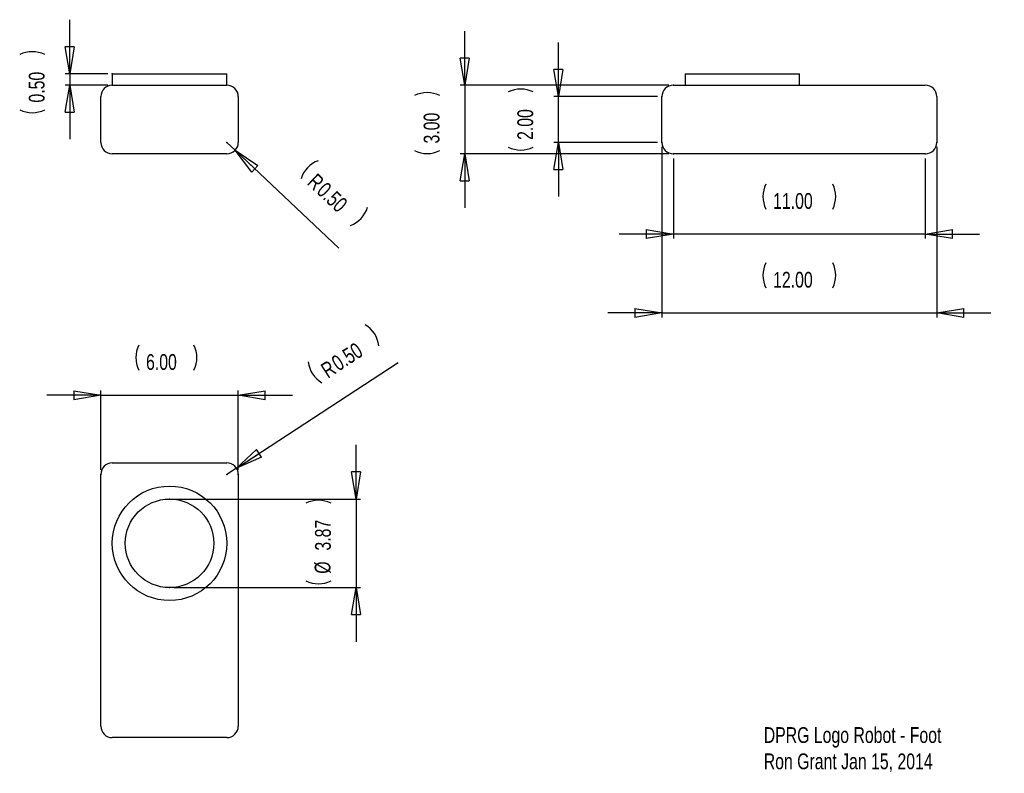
# Model space of a CAD drawing. Extents: x 1.44 to 10.04, y 0.61 to 7.2.
import ezdxf

# ---------------------------------------------------------------- set-up
doc = ezdxf.new("R2010")
doc.units = 0
doc.header["$MEASUREMENT"] = 0
doc.header["$PDSIZE"] = -1
doc.styles.add('SLDTEXTSTYLE0', font='txt', dxfattribs={"width": 0.75})
doc.dimstyles.new('SLDDIMSTYLE0', dxfattribs={"dimtxt": 0.137795, "dimasz": 0.23622, "dimexe": 0.03937, "dimexo": 0.0625, "dimgap": 0.034449, "dimtad": 0, "dimtih": 1, "dimtoh": 1, "dimlfac": 5, "dimzin": 0, "dimdsep": 46, "dimtxsty": 'Standard', "dimblk1": 'CLOSED', "dimblk2": 'CLOSED', "dimsah": 1, "dimcen": 0.09, "dimclrd": 255, "dimclre": 255, "dimclrt": 255, "dimadec": 0, "dimazin": 0, "dimtfac": 1, "dimtdec": 4, "dimtofl": 0, "dimtmove": 0, "dimatfit": 3, "dimfxl": 1, "dimtolj": 1, "dimtzin": 12, "dimarcsym": 0})
doc.dimstyles.new('SLDDIMSTYLE1', dxfattribs={"dimtxt": 0.137795, "dimasz": 0.23622, "dimexe": 0.03937, "dimexo": 0.0625, "dimgap": 0.034449, "dimtad": 0, "dimtih": 1, "dimtoh": 1, "dimlfac": 5, "dimzin": 0, "dimdsep": 46, "dimtxsty": 'Standard', "dimblk1": 'CLOSED', "dimblk2": 'CLOSED', "dimsah": 1, "dimcen": 0.09, "dimclrd": 255, "dimclre": 255, "dimclrt": 255, "dimadec": 0, "dimazin": 0, "dimtfac": 1, "dimtdec": 4, "dimtofl": 0, "dimtmove": 0, "dimatfit": 3, "dimfxl": 1, "dimtolj": 1, "dimtzin": 12, "dimarcsym": 0})
doc.dimstyles.new('SLDDIMSTYLE2', dxfattribs={"dimtxt": 0.137795, "dimasz": 0.23622, "dimexe": 0.03937, "dimexo": 0.0625, "dimgap": 0.034449, "dimtad": 0, "dimtih": 1, "dimtoh": 1, "dimlfac": 5, "dimzin": 4, "dimdsep": 46, "dimtxsty": 'Standard', "dimblk1": 'CLOSED', "dimblk2": 'CLOSED', "dimsah": 1, "dimcen": 0.09, "dimclrd": 255, "dimclre": 255, "dimclrt": 255, "dimadec": 0, "dimazin": 0, "dimtfac": 1, "dimtdec": 4, "dimtofl": 0, "dimtmove": 0, "dimatfit": 3, "dimfxl": 1, "dimtolj": 1, "dimtzin": 12, "dimarcsym": 0})
doc.dimstyles.new('SLDDIMSTYLE3', dxfattribs={"dimtxt": 0.137795, "dimasz": 0.23622, "dimexe": 0.03937, "dimexo": 0.0625, "dimgap": 0.034449, "dimtad": 0, "dimtih": 1, "dimtoh": 1, "dimlfac": 5, "dimzin": 12, "dimdsep": 46, "dimtxsty": 'Standard', "dimblk1": 'CLOSED', "dimblk2": 'CLOSED', "dimsah": 1, "dimcen": 0.09, "dimclrd": 255, "dimclre": 255, "dimclrt": 255, "dimadec": 0, "dimazin": 0, "dimtfac": 1, "dimtdec": 4, "dimtofl": 0, "dimtmove": 0, "dimatfit": 3, "dimfxl": 1, "dimtolj": 1, "dimtzin": 12, "dimarcsym": 0})

# ---------------------------------------------------------------- blocks, each defined once
blk = doc.blocks.new('_CLOSED')
for p, q in [((-1, 0.166667), (0, 0)), ((-1, 0.166667), (-1, -0.166667)), ((0, 0), (-1, -0.166667)), ((0, 0), (-1, 0))]:
    blk.add_line(p, q)
blk = doc.blocks.new('*D0')
at = {"color": 7, "linetype": 'Continuous'}
for p, q in [((1.8791, 6.725), (1.8791, 7.1974)), ((2.2106, 6.725), (1.8397, 6.725)), ((1.8791, 6.725), (1.8791, 6.625)), ((2.2106, 6.625), (1.8397, 6.625)), ((1.8791, 6.625), (1.8791, 6.1526))]:
    blk.add_line(p, q, dxfattribs=at)
for centre, start, end in [((1.5508, 6.6733), 63.43495, 116.56505), ((1.5508, 6.6296), 243.43495, 296.56505)]:
    blk.add_arc(centre, 0.2447, start, end, dxfattribs=at)
at = {"color": 7}
for p in [(2.25, 6.725), (2.25, 6.625)]:
    blk.add_point(p, dxfattribs=at)
at = {"xscale": 0.2362204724, "yscale": 0.2362204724}
for p, rotation in [((1.8791, 6.725), 270), ((1.8791, 6.625), 90)]:
    blk.add_blockref('_CLOSED', p, dxfattribs=dict(at, rotation=rotation))
at = {"color": 255, "insert": (1.6602, 6.4733), "char_height": 0.1378, "attachment_point": 7, "rotation": 90, "style": 'SLDTEXTSTYLE0'}
blk.add_mtext('0.50', dxfattribs=at)
blk = doc.blocks.new('*D2')
at = {"color": 7, "linetype": 'Continuous'}
for q in [(3.25, 6.125), (4.2274, 5.201)]:
    blk.add_line((3.3227, 6.0563), q, dxfattribs=at)
for centre, start, end in [((4.1323, 5.7358), 110.04375, 163.17385), ((4.2451, 5.6292), 290.04375, 343.17385)]:
    blk.add_arc(centre, 0.2447, start, end, dxfattribs=at)
at = {"color": 7}
for p in [(3.25, 6.125), (3.3227, 6.0563)]:
    blk.add_point(p, dxfattribs=at)
at = {"xscale": 0.2362204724, "yscale": 0.2362204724, "rotation": 136.6088026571}
blk.add_blockref('_CLOSED', (3.3227, 6.0563), dxfattribs=at)
at = {"color": 255, "char_height": 0.1378, "attachment_point": 7, "rotation": 316.6088, "style": 'SLDTEXTSTYLE0'}
for s, insert in [('R', (3.9435, 5.7637)), ('0.50', (4.0245, 5.6871))]:
    blk.add_mtext(s, dxfattribs=dict(at, insert=insert))
blk = doc.blocks.new('*D3')
at = {"color": 7, "linetype": 'Continuous'}
for p, q in [((2.15, 3.2644), (2.15, 3.9563)), ((3.35, 3.2644), (3.35, 3.9563)), ((2.15, 3.9169), (1.6776, 3.9169)), ((2.15, 3.9169), (3.35, 3.9169)), ((3.35, 3.9169), (3.8224, 3.9169))]:
    blk.add_line(p, q, dxfattribs=at)
for centre, start, end in [((2.701, 4.2452), 153.43495, 206.56505), ((2.7447, 4.2452), 333.43495, 26.56505)]:
    blk.add_arc(centre, 0.2447, start, end, dxfattribs=at)
at = {"color": 7}
for p in [(2.15, 3.225), (3.35, 3.225)]:
    blk.add_point(p, dxfattribs=at)
at = {"xscale": 0.2362204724, "yscale": 0.2362204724}
for p, rotation in [((2.15, 3.9169), 360), ((3.35, 3.9169), 180)]:
    blk.add_blockref('_CLOSED', p, dxfattribs=dict(at, rotation=rotation))
at = {"color": 255, "insert": (2.5447, 4.1358), "char_height": 0.1378, "attachment_point": 7, "style": 'SLDTEXTSTYLE0'}
blk.add_mtext('6.00', dxfattribs=at)
blk = doc.blocks.new('*D4')
at = {"color": 7, "linetype": 'Continuous'}
for p, q in [((4.379, 3.0096), (4.379, 3.4821)), ((2.7894, 3.0096), (4.4184, 3.0096)), ((4.379, 3.0096), (4.379, 2.2356)), ((2.7894, 2.2356), (4.4184, 2.2356)), ((4.379, 2.2356), (4.379, 1.7632))]:
    blk.add_line(p, q, dxfattribs=at)
for centre, start, end in [((4.0507, 2.754), 63.43495, 116.56505), ((4.0507, 2.5134), 243.43495, 296.56505)]:
    blk.add_arc(centre, 0.2447, start, end, dxfattribs=at)
at = {"color": 7}
for p in [(2.75, 3.0096), (2.75, 2.2356)]:
    blk.add_point(p, dxfattribs=at)
at = {"xscale": 0.2362204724, "yscale": 0.2362204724}
for p, rotation in [((4.379, 3.0096), 270), ((4.379, 2.2356), 90)]:
    blk.add_blockref('_CLOSED', p, dxfattribs=dict(at, rotation=rotation))
at = {"color": 255, "char_height": 0.1378, "attachment_point": 7, "rotation": 90, "style": 'SLDTEXTSTYLE0'}
for s, insert in [('3.87', (4.1602, 2.5592)), ('%%c', (4.1602, 2.357))]:
    blk.add_mtext(s, dxfattribs=dict(at, insert=insert))
blk = doc.blocks.new('*D5')
at = {"color": 7, "linetype": 'Continuous'}
for q in [(4.7479, 4.2019), (3.25, 3.225)]:
    blk.add_line((3.3338, 3.2796), q, dxfattribs=at)
for centre, start, end in [((4.3342, 4.3211), 6.54706, 59.67716), ((4.2043, 4.2364), 186.54706, 239.67716)]:
    blk.add_arc(centre, 0.2447, start, end, dxfattribs=at)
at = {"color": 7}
for p in [(3.3338, 3.2796), (3.25, 3.225)]:
    blk.add_point(p, dxfattribs=at)
at = {"xscale": 0.2362204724, "yscale": 0.2362204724, "rotation": 213.1121082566}
blk.add_blockref('_CLOSED', (3.3338, 3.2796), dxfattribs=at)
at = {"color": 255, "char_height": 0.1378, "attachment_point": 7, "rotation": 33.11211, "style": 'SLDTEXTSTYLE0'}
for s, insert in [('0.50', (4.2264, 4.1202)), ('R', (4.1331, 4.0593))]:
    blk.add_mtext(s, dxfattribs=dict(at, insert=insert))
blk = doc.blocks.new('*D6')
at = {"color": 7, "linetype": 'Continuous'}
for p, q in [((6.1458, 6.525), (6.1458, 6.9974)), ((7.0106, 6.525), (6.1064, 6.525)), ((6.1458, 6.125), (6.1458, 6.525)), ((7.0106, 6.125), (6.1064, 6.125)), ((6.1458, 6.125), (6.1458, 5.6526))]:
    blk.add_line(p, q, dxfattribs=at)
for centre, start, end in [((5.8175, 6.3468), 63.43495, 116.56505), ((5.8175, 6.3032), 243.43495, 296.56505)]:
    blk.add_arc(centre, 0.2447, start, end, dxfattribs=at)
at = {"color": 7}
for p in [(7.05, 6.525), (7.05, 6.125)]:
    blk.add_point(p, dxfattribs=at)
at = {"xscale": 0.2362204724, "yscale": 0.2362204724}
for p, rotation in [((6.1458, 6.525), 270), ((6.1458, 6.125), 90)]:
    blk.add_blockref('_CLOSED', p, dxfattribs=dict(at, rotation=rotation))
at = {"color": 255, "insert": (5.9269, 6.1468), "char_height": 0.1378, "attachment_point": 7, "rotation": 90, "style": 'SLDTEXTSTYLE0'}
blk.add_mtext('2.00', dxfattribs=at)
blk = doc.blocks.new('*D7')
at = {"color": 7, "linetype": 'Continuous'}
for p, q in [((7.15, 5.9856), (7.15, 5.2847)), ((9.35, 5.9856), (9.35, 5.2847)), ((7.15, 5.3241), (6.6776, 5.3241)), ((9.35, 5.3241), (7.15, 5.3241)), ((9.35, 5.3241), (9.8224, 5.3241))]:
    blk.add_line(p, q, dxfattribs=at)
for centre, start, end in [((8.1772, 5.6524), 153.43495, 206.56505), ((8.3228, 5.6524), 333.43495, 26.56505)]:
    blk.add_arc(centre, 0.2447, start, end, dxfattribs=at)
at = {"color": 7}
for p in [(7.15, 6.025), (9.35, 6.025)]:
    blk.add_point(p, dxfattribs=at)
at = {"xscale": 0.2362204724, "yscale": 0.2362204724}
for p, rotation in [((7.15, 5.3241), 360), ((9.35, 5.3241), 180)]:
    blk.add_blockref('_CLOSED', p, dxfattribs=dict(at, rotation=rotation))
at = {"color": 255, "insert": (8.0209, 5.5429), "char_height": 0.1378, "attachment_point": 7, "style": 'SLDTEXTSTYLE0'}
blk.add_mtext('11.00', dxfattribs=at)
blk = doc.blocks.new('*D8')
at = {"color": 7, "linetype": 'Continuous'}
for p, q in [((7.05, 6.0856), (7.05, 4.5965)), ((9.45, 6.0856), (9.45, 4.5965)), ((7.05, 4.6358), (6.5776, 4.6358)), ((7.05, 4.6358), (9.45, 4.6358)), ((9.45, 4.6358), (9.9224, 4.6358))]:
    blk.add_line(p, q, dxfattribs=at)
for centre, start, end in [((8.1772, 4.9641), 153.43495, 206.56505), ((8.3228, 4.9641), 333.43495, 26.56505)]:
    blk.add_arc(centre, 0.2447, start, end, dxfattribs=at)
at = {"color": 7}
for p in [(7.05, 6.125), (9.45, 6.125)]:
    blk.add_point(p, dxfattribs=at)
at = {"xscale": 0.2362204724, "yscale": 0.2362204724}
for p, rotation in [((7.05, 4.6358), 360), ((9.45, 4.6358), 180)]:
    blk.add_blockref('_CLOSED', p, dxfattribs=dict(at, rotation=rotation))
at = {"color": 255, "insert": (8.0209, 4.8547), "char_height": 0.1378, "attachment_point": 7, "style": 'SLDTEXTSTYLE0'}
blk.add_mtext('12.00', dxfattribs=at)
blk = doc.blocks.new('*D9')
at = {"color": 7, "linetype": 'Continuous'}
for p, q in [((5.3279, 6.625), (5.3279, 7.0974)), ((7.1106, 6.625), (5.2886, 6.625)), ((5.3279, 6.625), (5.3279, 6.025)), ((7.1106, 6.025), (5.2886, 6.025)), ((5.3279, 6.025), (5.3279, 5.5526))]:
    blk.add_line(p, q, dxfattribs=at)
for centre, start, end in [((4.9997, 6.3157), 63.43495, 116.56505), ((4.9997, 6.272), 243.43495, 296.56505)]:
    blk.add_arc(centre, 0.2447, start, end, dxfattribs=at)
at = {"color": 7}
for p in [(7.15, 6.625), (7.15, 6.025)]:
    blk.add_point(p, dxfattribs=at)
at = {"xscale": 0.2362204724, "yscale": 0.2362204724}
for p, rotation in [((5.3279, 6.625), 270), ((5.3279, 6.025), 90)]:
    blk.add_blockref('_CLOSED', p, dxfattribs=dict(at, rotation=rotation))
at = {"color": 255, "insert": (5.1091, 6.1156), "char_height": 0.1378, "attachment_point": 7, "rotation": 90, "style": 'SLDTEXTSTYLE0'}
blk.add_mtext('3.00', dxfattribs=at)

msp = doc.modelspace()

# ---------------------------------------------------------------- linework, layer by layer
at = {"color": 7, "linetype": 'Continuous'}
for p, q in [((2.25, 6.725), (2.25, 6.625)), ((2.25, 6.725), (3.25, 6.725)), ((3.25, 6.625), (3.25, 6.725)), ((7.2524, 6.725), (7.2524, 6.625)), ((7.2524, 6.725), (7.7524, 6.725)), ((7.7524, 6.725), (8.2524, 6.725)), ((8.2524, 6.625), (8.2524, 6.725)), ((2.25, 6.625), (3.25, 6.625)), ((7.15, 6.625), (7.7524, 6.625)), ((7.7524, 6.625), (9.35, 6.625)), ((2.15, 6.125), (2.15, 6.525)), ((3.35, 6.525), (3.35, 6.125)), ((7.05, 6.125), (7.05, 6.525)), ((9.45, 6.525), (9.45, 6.125)), ((3.25, 6.025), (2.25, 6.025)), ((9.35, 6.025), (7.15, 6.025)), ((2.25, 3.325), (3.25, 3.325)), ((2.15, 1.025), (2.15, 3.225)), ((3.35, 3.225), (3.35, 1.025)), ((3.25, 0.925), (2.25, 0.925))]:
    msp.add_line(p, q, dxfattribs=at)
for radius in [0.5, 0.387]:
    msp.add_circle((2.75, 2.6226), radius, dxfattribs=at)
for centre, start, end in [((2.25, 6.525), 90, 180), ((3.25, 6.525), 0, 90), ((7.15, 6.525), 90, 180), ((9.35, 6.525), 0, 90), ((2.25, 6.125), 180, 270), ((3.25, 6.125), 270, 0), ((7.15, 6.125), 180, 270), ((9.35, 6.125), 270, 0), ((2.25, 3.225), 90, 180), ((3.25, 3.225), 0, 90), ((2.25, 1.025), 180, 270), ((3.25, 1.025), 270, 0)]:
    msp.add_arc(centre, 0.1, start, end, dxfattribs=at)

# ---------------------------------------------------------------- texts
at = {"color": 255, "insert": (7.939, 1.0164), "char_height": 0.137795, "attachment_point": 1, "style": 'SLDTEXTSTYLE0'}
msp.add_mtext('DPRG Logo Robot - Foot\\PRon Grant Jan 15, 2014\\P', dxfattribs=at)

# ---------------------------------------------------------------- dimensions: what is measured, and where the dimension line sits
at = {"color": 255}
for base, p1, p2, dimstyle, picture, middle in [((1.8791, 6.725), (2.25, 6.725), (2.25, 6.625), 'SLDDIMSTYLE0', '*D0', (1.8791, 6.6515)), ((5.3279, 6.625), (7.15, 6.625), (7.15, 6.025), 'SLDDIMSTYLE2', '*D9', (5.3279, 6.2938)), ((6.1458, 6.125), (7.05, 6.125), (7.05, 6.525), 'SLDDIMSTYLE2', '*D6', (6.1458, 6.325))]:
    dim = msp.add_linear_dim(base=base, p1=p1, p2=p2, angle=90, dimstyle=dimstyle, dxfattribs=at)
    dim.commit()
    dim.dimension.update_dxf_attribs({"geometry": picture, "text_midpoint": middle, "dimtype": 160})
for center, mpoint, picture, middle in [((3.25, 6.125), (3.3227, 6.0563), '*D2', (3.9833, 5.4318)), ((3.25, 3.225), (3.3338, 3.2796), '*D5', (4.4609, 4.0147))]:
    dim = msp.add_radius_dim(center=center, mpoint=mpoint, dimstyle='SLDDIMSTYLE1')
    dim.commit()
    dim.dimension.update_dxf_attribs({"geometry": picture, "text_midpoint": middle, "dimtype": 164})
for base, p1, p2, picture, middle in [((7.05, 4.6358), (7.05, 6.125), (9.45, 6.125), '*D8', (8.25, 4.6358)), ((2.15, 3.9169), (2.15, 3.225), (3.35, 3.225), '*D3', (2.7229, 3.9169))]:
    dim = msp.add_linear_dim(base=base, p1=p1, p2=p2, dimstyle='SLDDIMSTYLE2', dxfattribs=at)
    dim.commit()
    dim.dimension.update_dxf_attribs({"geometry": picture, "text_midpoint": middle, "dimtype": 160})
dim = msp.add_linear_dim(base=(9.35, 5.3241), p1=(9.35, 6.025), p2=(7.15, 6.025), angle=180, dimstyle='SLDDIMSTYLE2', dxfattribs=at)
dim.commit()
dim.dimension.update_dxf_attribs({"geometry": '*D7', "text_midpoint": (8.25, 5.3241), "dimtype": 160, "text_rotation": 180})
dim = msp.add_linear_dim(base=(4.379, 3.0096), p1=(2.75, 3.0096), p2=(2.75, 2.2356), angle=90, text='%%c<>', dimstyle='SLDDIMSTYLE3', dxfattribs=at)
dim.commit()
dim.dimension.update_dxf_attribs({"geometry": '*D4', "text_midpoint": (4.379, 2.6337), "dimtype": 160})

doc.saveas('drawing.dxf')
